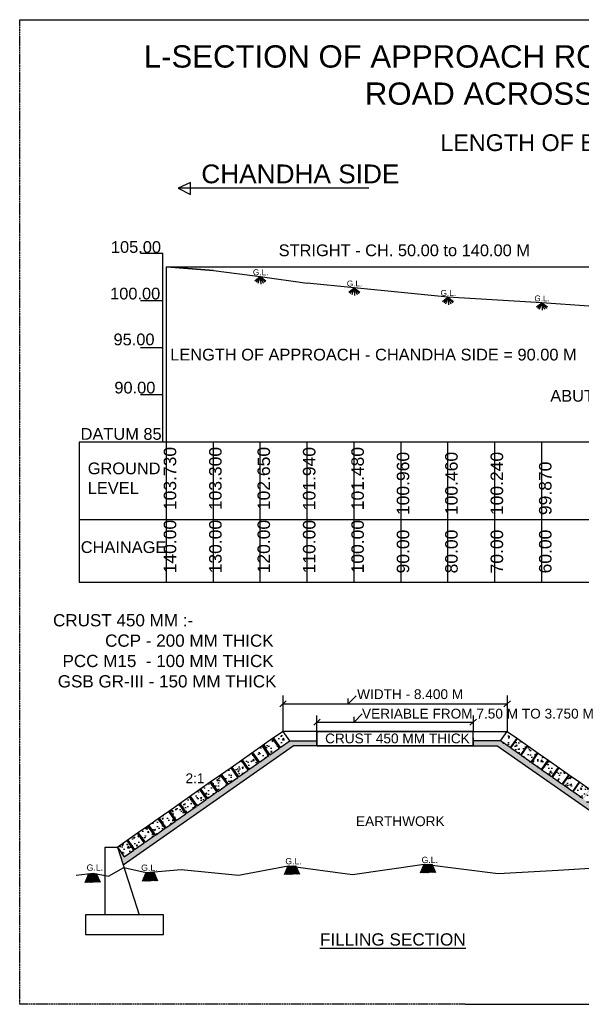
# Model space of a CAD drawing. Header units: inches. Extents: x -1841658761 to 3039153, y 1727 to 2165588347.
# Tile 2 of 20: x 10097 to 10241, y 4379 to 4630. Entities that reach past the tile are written whole.
import ezdxf

# ---------------------------------------------------------------- set-up
doc = ezdxf.new("R2010")
doc.units = ezdxf.units.IN
doc.header["$MEASUREMENT"] = 0
doc.linetypes.add('DASHED', pattern=[0.75, 0.5, -0.25])

msp = doc.modelspace()

# ---------------------------------------------------------------- hatches: boundary and pattern name
at = {"ltscale": 0.02}
h = msp.add_hatch(dxfattribs=at)
h.set_pattern_fill('AR-CONC', color=256, scale=0.49926)
h.set_pattern_definition([(50, (4427.085, 2670.0937), (3.5809905, -0.3132961), [0.3744447, -4.118892]), (355, (4427.085, 2670.0937), (-0.6927294, 3.7553916), [0.2995558, -3.2951135]), (100.451444, (4427.3835, 2670.0676), (2.8882611, 3.4420955), [0.318229, -3.5005195]), (46.1842, (4427.085, 2671.092), (5.328305, -0.826371), [0.561667, -6.178338]), (96.63564, (4427.529, 2671.0233), (4.6663897, 4.863381), [0.477344, -5.250782]), (351.18416, (4427.085, 2671.092), (4.6663897, 4.863381), [0.4493337, -4.9426703]), (21, (4427.5843, 2670.8426), (2.9801159, -2.0101136), [0.3744447, -4.118892]), (326, (4427.5843, 2670.8426), (1.2147752, 3.6203814), [0.2995558, -3.2951135]), (71.451445, (4427.8327, 2670.675), (4.194891, 1.6102678), [0.318229, -3.5005195]), (37.5, (4427.0851, 2670.0937), (0.06070925, 1.6620046), [0, -3.25517276, 0, -3.3450395, 0, -3.307595]), (7.5, (4427.085, 2670.0937), (1.3134, 1.96913844), [0, -1.9071718, 0, -3.1802838, 0, -1.26063056]), (327.5, (4425.9717, 2670.0937), (2.6651599, -0.11260737), [0, -1.2481491, 0, -3.8942251, 0, -5.1673371]), (317.5, (4425.4725, 2670.0937), (2.9116131, 0.4997838), [0, -1.6225938, 0, -2.5861649, 0, -3.6695583])])
h.paths.add_polyline_path([(10154.03943, 4441.22981), (10155.75761, 4438.776), (10158.21142, 4440.49418), (10156.49324, 4442.94799)])
h.paths.add_polyline_path([(10159.15155, 4444.80936), (10156.69773, 4443.09118), (10158.41591, 4440.63736), (10160.86973, 4442.35554)])
h.paths.add_polyline_path([(10163.52803, 4444.2169), (10161.80985, 4446.67072), (10159.35603, 4444.95254), (10161.07421, 4442.49872)])
h.paths.add_polyline_path([(10164.46815, 4448.53208), (10162.01433, 4446.8139), (10163.73251, 4444.36008), (10166.18633, 4446.07827)])
h = msp.add_hatch(dxfattribs=at)
h.set_pattern_fill('AR-CONC', color=256, scale=0.49926)
h.set_pattern_definition([(50, (4241.3925, 2670.0937), (3.5809905, -0.3132961), [0.3744447, -4.118892]), (355, (4241.3925, 2670.0937), (-0.6927294, 3.7553916), [0.2995558, -3.2951135]), (100.451444, (4241.691, 2670.0676), (2.8882611, 3.4420955), [0.318229, -3.5005195]), (46.1842, (4241.3925, 2671.092), (5.328305, -0.826371), [0.561667, -6.178338]), (96.63564, (4241.8365, 2671.0233), (4.6663897, 4.863381), [0.477344, -5.250782]), (351.18416, (4241.3925, 2671.092), (4.6663897, 4.863381), [0.4493337, -4.9426703]), (21, (4241.8918, 2670.8426), (2.9801159, -2.0101136), [0.3744447, -4.118892]), (326, (4241.8918, 2670.8426), (1.2147752, 3.6203814), [0.2995558, -3.2951135]), (71.451445, (4242.14, 2670.675), (4.194891, 1.6102678), [0.318229, -3.5005195]), (37.5, (4241.3925, 2670.0937), (0.06070925, 1.6620046), [0, -3.25517276, 0, -3.3450395, 0, -3.307595]), (7.5, (4241.3925, 2670.0937), (1.3134, 1.96913844), [0, -1.9071718, 0, -3.1802838, 0, -1.26063056]), (327.5, (4240.2792, 2670.0937), (2.6651599, -0.11260737), [0, -1.2481491, 0, -3.8942251, 0, -5.1673371]), (317.5, (4239.78, 2670.0937), (2.9116131, 0.4997838), [0, -1.6225938, 0, -2.5861649, 0, -3.66955825])])
h.paths.add_polyline_path([(10229.77004, 4442.94799), (10228.05186, 4440.49418), (10230.50568, 4438.776), (10232.22386, 4441.22981)])
h.paths.add_polyline_path([(10225.39356, 4442.35554), (10227.84737, 4440.63736), (10229.56556, 4443.09118), (10227.11174, 4444.80936)])
h.paths.add_polyline_path([(10225.18907, 4442.49872), (10226.90725, 4444.95254), (10224.45344, 4446.67072), (10222.73525, 4444.2169)])
h.paths.add_polyline_path([(10220.07695, 4446.07827), (10222.53077, 4444.36008), (10224.24895, 4446.8139), (10221.79513, 4448.53208)])
h = msp.add_hatch(dxfattribs=at)
h.set_pattern_fill('AR-SAND', color=256, scale=0.49926)
h.set_pattern_definition([(37.5, (4427.0851, 2670.0937), (-0.03145004, 0.96198531), [0, -0.75887463, 0, -0.84874136, 0, -0.81129689]), (7.5, (4427.0851, 2670.0937), (0.88357806, 1.4089836), [0, -0.40939289, 0, -0.68398569, 0, -0.2621113]), (327.5, (4426.471, 2670.0937), (1.5547653, 0.00282534), [0, -0.24962981, 0, -0.89866733, 0, -1.17326012]), (317.5, (4426.471, 2670.0937), (1.50083764, 0.43818797), [0, -0.12481491, 0, -0.58912636, 0, -0.6740005])])
h.paths.add_polyline_path([(10167.09544, 4444.84256), (10173.14214, 4444.84256), (10173.14214, 4446.07827), (10166.18633, 4446.07827), (10163.73251, 4444.36008), (10162.01433, 4446.8139), (10161.80985, 4446.67072), (10163.52803, 4444.2169), (10161.07421, 4442.49872), (10159.35603, 4444.95254), (10159.15155, 4444.80936), (10160.86973, 4442.35554), (10158.41591, 4440.63736), (10156.69773, 4443.09118), (10156.49324, 4442.94799), (10158.21142, 4440.49418), (10155.75761, 4438.776), (10154.03943, 4441.22981), (10153.83494, 4441.08663), (10155.55312, 4438.63281), (10153.09931, 4436.91463), (10151.38112, 4439.36845), (10151.17664, 4439.22527), (10152.89482, 4436.77145), (10150.441, 4435.05327), (10148.72282, 4437.50709), (10148.51834, 4437.3639), (10150.23652, 4434.91009), (10147.7827, 4433.19191), (10146.06452, 4435.64572), (10145.86004, 4435.50254), (10147.57822, 4433.04872), (10145.1244, 4431.33054), (10143.40622, 4433.78436), (10143.20173, 4433.64118), (10144.91991, 4431.18736), (10142.4661, 4429.46918), (10140.74792, 4431.923), (10140.54343, 4431.77982), (10142.26161, 4429.326), (10139.8078, 4427.60782), (10138.08961, 4430.06163), (10137.88513, 4429.91845), (10139.60331, 4427.46464), (10137.14949, 4425.74645), (10135.43131, 4428.20027), (10135.22683, 4428.05709), (10136.94501, 4425.60327), (10134.49119, 4423.88509), (10132.77301, 4426.33891), (10132.56852, 4426.19573), (10134.28671, 4423.74191), (10131.83289, 4422.02373), (10130.11471, 4424.47754), (10129.91022, 4424.33436), (10131.6284, 4421.88055), (10129.17459, 4420.16236), (10127.45641, 4422.61618), (10127.25192, 4422.473), (10128.9701, 4420.01918), (10126.51629, 4418.301), (10124.7981, 4420.75482), (10124.59362, 4420.61164), (10126.3118, 4418.15782), (10123.85798, 4416.43964), (10122.1398, 4418.89346), (10123.5643, 4414.4068)])
h = msp.add_hatch(dxfattribs=at)
h.set_pattern_fill('AR-SAND', color=256, scale=0.49926)
h.set_pattern_definition([(37.5, (4241.3925, 2670.0937), (-0.03145004, 0.96198531), [0, -0.75887463, 0, -0.84874136, 0, -0.81129689]), (7.5, (4241.3925, 2670.0937), (0.88357806, 1.4089836), [0, -0.40939289, 0, -0.68398569, 0, -0.2621113]), (327.5, (4240.7784, 2670.0937), (1.5547653, 0.00282534), [0, -0.24962981, 0, -0.89866733, 0, -1.17326012]), (317.5, (4240.7784, 2670.0937), (1.50083764, 0.43818797), [0, -0.12481491, 0, -0.58912636, 0, -0.674000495])])
h.paths.add_polyline_path([(10219.16785, 4444.84256), (10213.12115, 4444.84256), (10213.12115, 4446.07827), (10220.07695, 4446.07827), (10222.53077, 4444.36008), (10224.24895, 4446.8139), (10224.45344, 4446.67072), (10222.73525, 4444.2169), (10225.18907, 4442.49872), (10226.90725, 4444.95254), (10227.11174, 4444.80936), (10225.39356, 4442.35554), (10227.84737, 4440.63736), (10229.56556, 4443.09118), (10229.77004, 4442.94799), (10228.05186, 4440.49418), (10230.50568, 4438.776), (10232.22386, 4441.22981), (10232.42834, 4441.08663), (10230.71016, 4438.63281), (10233.16398, 4436.91463), (10234.88216, 4439.36845), (10235.08664, 4439.22527), (10233.36846, 4436.77145), (10235.82228, 4435.05327), (10237.54046, 4437.50709), (10237.74495, 4437.3639), (10236.02676, 4434.91009), (10238.48058, 4433.19191), (10240.19876, 4435.64572), (10240.40325, 4435.50254), (10238.68507, 4433.04872), (10241.13888, 4431.33054), (10242.85707, 4433.78436), (10243.06155, 4433.64118), (10241.34337, 4431.18736), (10243.79719, 4429.46918), (10245.51537, 4431.923), (10245.71985, 4431.77982), (10244.00167, 4429.326), (10246.45549, 4427.60782), (10248.17367, 4430.06163), (10248.37815, 4429.91845), (10246.65997, 4427.46464), (10249.11379, 4425.74645), (10250.83197, 4428.20027), (10251.03646, 4428.05709), (10249.31827, 4425.60327), (10251.77209, 4423.88509), (10253.49027, 4426.33891), (10253.69476, 4426.19573), (10251.97658, 4423.74191), (10254.43039, 4422.02373), (10256.14858, 4424.47754), (10256.35306, 4424.33436), (10254.63488, 4421.88055), (10257.0887, 4420.16236), (10258.80688, 4422.61618), (10259.01136, 4422.473), (10257.29318, 4420.01918), (10259.747, 4418.301), (10261.46518, 4420.75482), (10261.66966, 4420.61164), (10259.95148, 4418.15782), (10262.4053, 4416.43964), (10264.12348, 4418.89346), (10262.69898, 4414.4068)])
h = msp.add_hatch(dxfattribs=at)
h.set_pattern_fill('AR-CONC', color=256, scale=0.49926)
h.set_pattern_definition([(50, (4443.035, 2681.262), (3.5809905, -0.3132961), [0.3744447, -4.118892]), (355, (4443.035, 2681.262), (-0.6927294, 3.7553916), [0.2995558, -3.2951135]), (100.451444, (4443.3333, 2681.2358), (2.8882611, 3.4420955), [0.318229, -3.5005195]), (46.1842, (4443.035, 2682.2604), (5.328305, -0.826371), [0.561667, -6.178338]), (96.63564, (4443.479, 2682.1915), (4.6663897, 4.863381), [0.477344, -5.250782]), (351.18416, (4443.035, 2682.2604), (4.6663897, 4.863381), [0.4493337, -4.9426703]), (21, (4443.5342, 2682.0108), (2.9801159, -2.0101136), [0.3744447, -4.118892]), (326, (4443.534, 2682.0108), (1.2147752, 3.6203814), [0.2995558, -3.2951135]), (71.451445, (4443.7825, 2681.8432), (4.194891, 1.6102678), [0.318229, -3.5005195]), (37.5, (4443.0349, 2681.2619), (0.06070925, 1.6620046), [0, -3.25517276, 0, -3.3450395, 0, -3.307595]), (7.5, (4443.0349, 2681.2619), (1.3134, 1.96913844), [0, -1.9071718, 0, -3.1802838, 0, -1.26063056]), (327.5, (4441.9215, 2681.2619), (2.6651599, -0.11260737), [0, -1.2481491, 0, -3.8942251, 0, -5.1673371]), (317.5, (4441.4223, 2681.2619), (2.9116131, 0.4997838), [0, -1.6225938, 0, -2.5861649, 0, -3.6695583])])
h.paths.add_polyline_path([(10138.08961, 4430.06163), (10139.8078, 4427.60782), (10142.26161, 4429.326), (10140.54343, 4431.77982)])
h.paths.add_polyline_path([(10142.4661, 4429.46918), (10144.91991, 4431.18736), (10143.20173, 4433.64118), (10140.74792, 4431.923)])
h.paths.add_polyline_path([(10145.1244, 4431.33054), (10147.57822, 4433.04872), (10145.86004, 4435.50254), (10143.40622, 4433.78436)])
h.paths.add_polyline_path([(10147.7827, 4433.19191), (10150.23652, 4434.91009), (10148.51834, 4437.3639), (10146.06452, 4435.64572)])
h.paths.add_polyline_path([(10151.17664, 4439.22527), (10148.72282, 4437.50709), (10150.441, 4435.05327), (10152.89482, 4436.77145)])
h.paths.add_polyline_path([(10153.09931, 4436.91463), (10155.55312, 4438.63281), (10153.83494, 4441.08663), (10151.38112, 4439.36845)])
h = msp.add_hatch(dxfattribs=at)
h.set_pattern_fill('AR-CONC', color=256, scale=0.49926)
h.set_pattern_definition([(50, (4257.3423, 2681.262), (3.5809905, -0.3132961), [0.3744447, -4.118892]), (355, (4257.3423, 2681.262), (-0.6927294, 3.7553916), [0.2995558, -3.2951135]), (100.451444, (4257.6407, 2681.2358), (2.8882611, 3.4420955), [0.318229, -3.5005195]), (46.1842, (4257.3423, 2682.2604), (5.328305, -0.826371), [0.561667, -6.178338]), (96.63564, (4257.7864, 2682.1915), (4.6663897, 4.863381), [0.477344, -5.250782]), (351.18416, (4257.3423, 2682.2604), (4.6663897, 4.863381), [0.4493337, -4.9426703]), (21, (4257.8416, 2682.0108), (2.9801159, -2.0101136), [0.3744447, -4.118892]), (326, (4257.8416, 2682.0108), (1.2147752, 3.6203814), [0.2995558, -3.2951135]), (71.451445, (4258.09, 2681.8432), (4.194891, 1.6102678), [0.318229, -3.5005195]), (37.5, (4257.3423, 2681.2619), (0.06070925, 1.6620046), [0, -3.25517276, 0, -3.3450395, 0, -3.307595]), (7.5, (4257.3423, 2681.2619), (1.3134, 1.96913844), [0, -1.9071718, 0, -3.1802838, 0, -1.26063056]), (327.5, (4256.229, 2681.2619), (2.6651599, -0.11260737), [0, -1.2481491, 0, -3.8942251, 0, -5.1673371]), (317.5, (4255.7297, 2681.2619), (2.9116131, 0.4997838), [0, -1.6225938, 0, -2.5861649, 0, -3.66955825])])
h.paths.add_polyline_path([(10245.71985, 4431.77982), (10244.00167, 4429.326), (10246.45549, 4427.60782), (10248.17367, 4430.06163)])
h.paths.add_polyline_path([(10245.51537, 4431.923), (10243.06155, 4433.64118), (10241.34337, 4431.18736), (10243.79719, 4429.46918)])
h.paths.add_polyline_path([(10242.85707, 4433.78436), (10240.40325, 4435.50254), (10238.68507, 4433.04872), (10241.13888, 4431.33054)])
h.paths.add_polyline_path([(10240.19876, 4435.64572), (10237.74495, 4437.3639), (10236.02676, 4434.91009), (10238.48058, 4433.19191)])
h.paths.add_polyline_path([(10233.36846, 4436.77145), (10235.82228, 4435.05327), (10237.54046, 4437.50709), (10235.08664, 4439.22527)])
h.paths.add_polyline_path([(10234.88216, 4439.36845), (10232.42834, 4441.08663), (10230.71016, 4438.63281), (10233.16398, 4436.91463)])
h = msp.add_hatch(dxfattribs=at)
h.set_pattern_fill('AR-CONC', color=256, scale=0.49926)
h.set_pattern_definition([(50, (4428.0982, 2652.973), (3.5809905, -0.3132961), [0.3744447, -4.118892]), (355, (4428.0982, 2652.973), (-0.6927294, 3.7553916), [0.2995558, -3.2951135]), (100.451444, (4428.3966, 2652.947), (2.8882611, 3.4420955), [0.318229, -3.5005195]), (46.1842, (4428.0982, 2653.9716), (5.328305, -0.826371), [0.561667, -6.178338]), (96.63564, (4428.542, 2653.9027), (4.6663897, 4.863381), [0.477344, -5.250782]), (351.18416, (4428.098, 2653.9716), (4.6663897, 4.863381), [0.4493337, -4.9426703]), (21, (4428.5975, 2653.722), (2.9801159, -2.0101136), [0.3744447, -4.118892]), (326, (4428.5975, 2653.722), (1.2147752, 3.6203814), [0.2995558, -3.2951135]), (71.451445, (4428.846, 2653.5545), (4.194891, 1.6102678), [0.318229, -3.5005195]), (37.5, (4428.0982, 2652.9731), (0.06070925, 1.6620046), [0, -3.25517276, 0, -3.3450395, 0, -3.307595]), (7.5, (4428.0982, 2652.973), (1.3134, 1.96913844), [0, -1.9071718, 0, -3.1802838, 0, -1.26063056]), (327.5, (4426.9849, 2652.9731), (2.6651599, -0.11260737), [0, -1.2481491, 0, -3.8942251, 0, -5.1673371]), (317.5, (4426.4856, 2652.973), (2.9116131, 0.4997838), [0, -1.6225938, 0, -2.5861649, 0, -3.6695583])])
h.paths.add_polyline_path([(10124.59362, 4420.61164), (10122.1398, 4418.89346), (10123.85798, 4416.43964), (10126.3118, 4418.15782)])
h.paths.add_polyline_path([(10127.25192, 4422.473), (10124.7981, 4420.75482), (10126.51629, 4418.301), (10128.9701, 4420.01918)])
h.paths.add_polyline_path([(10129.91022, 4424.33436), (10127.45641, 4422.61618), (10129.17459, 4420.16236), (10131.6284, 4421.88055)])
h.paths.add_polyline_path([(10134.28671, 4423.74191), (10132.56852, 4426.19573), (10130.11471, 4424.47754), (10131.83289, 4422.02373)])
h.paths.add_polyline_path([(10135.22683, 4428.05709), (10132.77301, 4426.33891), (10134.49119, 4423.88509), (10136.94501, 4425.60327)])
h.paths.add_polyline_path([(10137.88513, 4429.91845), (10135.43131, 4428.20027), (10137.14949, 4425.74645), (10139.60331, 4427.46464)])

# ---------------------------------------------------------------- linework, layer by layer
at = {"linetype": 'DASHED', "ltscale": 0.02}
for p, q in [((10097.10881, 4378.75709), (10097.10881, 4630.43985)), ((10211.02466, 4378.75709), (10097.10881, 4378.75709))]:
    msp.add_line(p, q, dxfattribs=at)
at = {"ltscale": 0.02}
for p, q in [((10097.10881, 4630.43985), (10494.8404, 4630.43985)), ((10097.10881, 4630.43985), (10296.10881, 4630.43985)), ((10140.79032, 4588.79061), (10137.65076, 4587.37885)), ((10140.79032, 4588.79061), (10137.65076, 4587.37885)), ((10140.79032, 4585.78494), (10140.79032, 4588.79061)), ((10140.79032, 4585.78494), (10140.79032, 4588.79061)), ((10175.19275, 4587.37885), (10137.65076, 4587.37885)), ((10137.65076, 4587.37885), (10140.79032, 4585.78494)), ((10186.40332, 4587.37885), (10137.65076, 4587.37885)), ((10137.65076, 4587.37885), (10140.79032, 4585.78494)), ((10133.7599, 4522.45918), (10133.7599, 4570.77367)), ((10133.7599, 4522.45869), (10133.7599, 4570.77367)), ((10133.7599, 4522.45879), (10133.7599, 4570.77367)), ((10134.65039, 4522.45961), (10134.65039, 4567.22977)), ((10134.65039, 4522.45961), (10134.65039, 4567.22977)), ((10134.65039, 4567.22977), (10253.74222, 4567.22895)), ((10134.65039, 4522.45122), (10134.65039, 4567.22977)), ((10146.65038, 4566.32968), (10134.65039, 4567.22895)), ((10134.65039, 4567.22895), (10146.65038, 4566.32968)), ((10146.65038, 4566.32968), (10158.65037, 4564.77945)), ((10157.28547, 4563.69815), (10158.65037, 4564.77945)), ((10157.6507, 4563.3156), (10158.65037, 4564.77945)), ((10158.09526, 4563.10235), (10158.65037, 4564.77945)), ((10158.65037, 4564.77945), (10170.65036, 4563.06495)), ((10158.65037, 4564.77945), (10160.10941, 4563.69815)), ((10158.65037, 4564.77945), (10159.8634, 4563.3156)), ((10158.65037, 4564.77945), (10159.37896, 4563.10235)), ((10158.65037, 4564.77945), (10158.75954, 4562.84246)), ((10182.67099, 4561.91271), (10170.65036, 4563.06495)), ((10181.30609, 4560.83142), (10182.67099, 4561.91271)), ((10181.67132, 4560.44887), (10182.67099, 4561.91271)), ((10182.11588, 4560.23561), (10182.67099, 4561.91271)), ((10194.65034, 4560.71264), (10182.67099, 4561.91271)), ((10182.67099, 4561.91271), (10184.13003, 4560.83142)), ((10182.67099, 4561.91271), (10183.88402, 4560.44887)), ((10182.67099, 4561.91271), (10183.39958, 4560.23561)), ((10182.67099, 4561.91271), (10182.78016, 4559.97572)), ((10206.65033, 4559.5105), (10194.65034, 4560.71264)), ((10205.28543, 4558.4292), (10206.65033, 4559.5105)), ((10205.65066, 4558.04665), (10206.65033, 4559.5105)), ((10206.09522, 4557.83339), (10206.65033, 4559.5105)), ((10230.6503, 4558.09499), (10206.65033, 4559.5105)), ((10206.65033, 4559.5105), (10208.10937, 4558.4292)), ((10206.65033, 4559.5105), (10207.86336, 4558.04665)), ((10206.65033, 4559.5105), (10207.37892, 4557.83339)), ((10206.65033, 4559.5105), (10206.7595, 4557.5735)), ((10229.28541, 4557.01369), (10230.6503, 4558.09499)), ((10229.65064, 4556.63115), (10230.6503, 4558.09499)), ((10230.0952, 4556.41789), (10230.6503, 4558.09499)), ((10242.65029, 4557.20404), (10230.6503, 4558.09499)), ((10230.6503, 4558.09499), (10232.10934, 4557.01369)), ((10230.6503, 4558.09499), (10231.86333, 4556.63115)), ((10230.6503, 4558.09499), (10231.3789, 4556.41789)), ((10230.6503, 4558.09499), (10230.75948, 4556.158)), ((10134.65039, 4522.45122), (10134.65039, 4551.10722)), ((10112.35003, 4522.45959), (10112.35003, 4486.57191)), ((10490.10963, 4522.45236), (10112.35003, 4522.45959)), ((10134.65039, 4486.57191), (10134.65039, 4522.46929)), ((10134.65039, 4486.57191), (10134.65039, 4522.46876)), ((10146.65038, 4486.57191), (10146.65038, 4522.46929)), ((10146.65038, 4486.57191), (10146.65038, 4522.46846)), ((10146.65038, 4486.57191), (10146.65038, 4522.46846)), ((10146.65038, 4486.57191), (10146.65038, 4522.46846)), ((10146.65038, 4486.57191), (10146.65038, 4522.46764)), ((10146.65038, 4486.57191), (10146.65038, 4522.46764)), ((10146.65038, 4486.57191), (10146.65038, 4522.46711)), ((10158.65037, 4486.57191), (10158.65037, 4522.46846)), ((10158.65037, 4486.57191), (10158.65037, 4522.46793)), ((10170.65036, 4486.57191), (10170.65036, 4522.46846)), ((10170.65036, 4486.57191), (10170.65036, 4522.46764)), ((10170.65036, 4486.57191), (10170.65036, 4522.45008)), ((10170.65036, 4486.57191), (10170.65036, 4522.45008)), ((10170.65036, 4486.57191), (10170.65036, 4522.44926)), ((10170.65036, 4486.57191), (10170.65036, 4522.44926)), ((10170.65036, 4486.57191), (10170.65036, 4522.44873)), ((10182.65035, 4486.57191), (10182.65035, 4522.45008)), ((10182.65035, 4486.57191), (10182.65035, 4522.44955)), ((10194.65034, 4486.57191), (10194.65034, 4522.45008)), ((10194.65034, 4486.57191), (10194.65034, 4522.44926)), ((10206.65033, 4486.57191), (10206.65033, 4522.44926)), ((10206.65033, 4486.57191), (10206.65033, 4522.44873)), ((10218.65032, 4486.57191), (10218.65032, 4522.44926)), ((10218.65032, 4486.57191), (10218.65032, 4522.44844)), ((10230.6503, 4486.57191), (10230.6503, 4522.44844)), ((10230.6503, 4486.57191), (10230.6503, 4522.44791)), ((10134.65039, 4502.25909), (10134.65039, 4517.28198)), ((10134.65039, 4502.25909), (10134.65039, 4517.28198)), ((10134.65039, 4502.25909), (10134.65039, 4517.28198)), ((10134.65039, 4502.25909), (10134.65039, 4517.28198)), ((10134.65039, 4502.25909), (10134.65039, 4517.28198)), ((10134.65039, 4502.25909), (10134.65039, 4517.28198)), ((10134.65039, 4502.25909), (10134.65039, 4517.28198)), ((10134.65039, 4502.25909), (10134.65039, 4517.28198)), ((10134.65039, 4502.25909), (10134.65039, 4517.28198)), ((10134.65039, 4502.25909), (10134.65039, 4517.28198)), ((10134.65039, 4502.25909), (10134.65039, 4517.28198)), ((10134.65039, 4502.25909), (10134.65039, 4517.28198)), ((10134.65039, 4502.25909), (10134.65039, 4517.28198)), ((10146.65038, 4502.25826), (10146.65038, 4517.28132)), ((10146.65038, 4502.25826), (10146.65038, 4517.28132)), ((10146.65038, 4502.25826), (10146.65038, 4517.28132)), ((10146.65038, 4502.25826), (10146.65038, 4517.28132)), ((10146.65038, 4502.25826), (10146.65038, 4517.28132)), ((10146.65038, 4502.25826), (10146.65038, 4517.28132)), ((10146.65038, 4502.25826), (10146.65038, 4517.28132)), ((10146.65038, 4502.25826), (10146.65038, 4517.28132)), ((10146.65038, 4502.25826), (10146.65038, 4517.28132)), ((10146.65038, 4502.25826), (10146.65038, 4517.28132)), ((10146.65038, 4502.25826), (10146.65038, 4517.28132)), ((10146.65038, 4502.25826), (10146.65038, 4517.28132)), ((10146.65038, 4502.25744), (10146.65038, 4517.28132)), ((10146.65038, 4502.25744), (10146.65038, 4517.28132)), ((10146.65038, 4502.25744), (10146.65038, 4517.28132)), ((10146.65038, 4502.25744), (10146.65038, 4517.28132)), ((10146.65038, 4502.25744), (10146.65038, 4517.28132)), ((10146.65038, 4502.25744), (10146.65038, 4517.28132)), ((10146.65038, 4502.25744), (10146.65038, 4517.28132)), ((10146.65038, 4502.25744), (10146.65038, 4517.28132)), ((10146.65038, 4502.25744), (10146.65038, 4517.28132)), ((10146.65038, 4502.25744), (10146.65038, 4517.28132)), ((10146.65038, 4502.25744), (10146.65038, 4517.28132)), ((10146.65038, 4502.25744), (10146.65038, 4517.28132)), ((10146.65038, 4502.25826), (10146.65038, 4517.28132)), ((10146.65038, 4502.25826), (10146.65038, 4517.28132)), ((10146.65038, 4502.25826), (10146.65038, 4517.28132)), ((10146.65038, 4502.25826), (10146.65038, 4517.28132)), ((10146.65038, 4502.25826), (10146.65038, 4517.28132)), ((10146.65038, 4502.25826), (10146.65038, 4517.28132)), ((10146.65038, 4502.25826), (10146.65038, 4517.28132)), ((10146.65038, 4502.25826), (10146.65038, 4517.28132)), ((10146.65038, 4502.25826), (10146.65038, 4517.28132)), ((10146.65038, 4502.25826), (10146.65038, 4517.28132)), ((10146.65038, 4502.25826), (10146.65038, 4517.28132)), ((10146.65038, 4502.25826), (10146.65038, 4517.28132)), ((10158.65037, 4502.25826), (10158.65037, 4517.28065)), ((10158.65037, 4502.25826), (10158.65037, 4517.28065)), ((10158.65037, 4502.25826), (10158.65037, 4517.28065)), ((10158.65037, 4502.25826), (10158.65037, 4517.28065)), ((10158.65037, 4502.25826), (10158.65037, 4517.28065)), ((10158.65037, 4502.25826), (10158.65037, 4517.28065)), ((10158.65037, 4502.25826), (10158.65037, 4517.28065)), ((10158.65037, 4502.25826), (10158.65037, 4517.28065)), ((10158.65037, 4502.25826), (10158.65037, 4517.28065)), ((10158.65037, 4502.25826), (10158.65037, 4517.28065)), ((10158.65037, 4502.25826), (10158.65037, 4517.28065)), ((10158.65037, 4502.25826), (10158.65037, 4517.28065)), ((10158.65037, 4502.25826), (10158.65037, 4517.28065)), ((10170.65036, 4502.23988), (10170.65036, 4517.27998)), ((10170.65036, 4502.23988), (10170.65036, 4517.27998)), ((10170.65036, 4502.23988), (10170.65036, 4517.27998)), ((10170.65036, 4502.23988), (10170.65036, 4517.27998)), ((10170.65036, 4502.23988), (10170.65036, 4517.27998)), ((10170.65036, 4502.23988), (10170.65036, 4517.27998)), ((10170.65036, 4502.23988), (10170.65036, 4517.27998)), ((10170.65036, 4502.23988), (10170.65036, 4517.27998)), ((10170.65036, 4502.23988), (10170.65036, 4517.27998)), ((10170.65036, 4502.23988), (10170.65036, 4517.27998)), ((10170.65036, 4502.23988), (10170.65036, 4517.27998)), ((10170.65036, 4502.23988), (10170.65036, 4517.27998)), ((10170.65036, 4502.23906), (10170.65036, 4517.27998)), ((10170.65036, 4502.23906), (10170.65036, 4517.27998)), ((10170.65036, 4502.23906), (10170.65036, 4517.27998)), ((10170.65036, 4502.23906), (10170.65036, 4517.27998)), ((10170.65036, 4502.23906), (10170.65036, 4517.27998)), ((10170.65036, 4502.23906), (10170.65036, 4517.27998)), ((10170.65036, 4502.23906), (10170.65036, 4517.27998)), ((10170.65036, 4502.23906), (10170.65036, 4517.27998)), ((10170.65036, 4502.23906), (10170.65036, 4517.27998)), ((10170.65036, 4502.23906), (10170.65036, 4517.27998)), ((10170.65036, 4502.23906), (10170.65036, 4517.27998)), ((10170.65036, 4502.23906), (10170.65036, 4517.27998)), ((10170.65036, 4502.25744), (10170.65036, 4517.27998)), ((10170.65036, 4502.25744), (10170.65036, 4517.27998)), ((10170.65036, 4502.25744), (10170.65036, 4517.27998)), ((10170.65036, 4502.25744), (10170.65036, 4517.27998)), ((10170.65036, 4502.25744), (10170.65036, 4517.27998)), ((10170.65036, 4502.25744), (10170.65036, 4517.27998)), ((10170.65036, 4502.25744), (10170.65036, 4517.27998)), ((10170.65036, 4502.25744), (10170.65036, 4517.27998)), ((10170.65036, 4502.25744), (10170.65036, 4517.27998)), ((10170.65036, 4502.25744), (10170.65036, 4517.27998)), ((10170.65036, 4502.25744), (10170.65036, 4517.27998)), ((10170.65036, 4502.25744), (10170.65036, 4517.27998)), ((10182.65035, 4502.23988), (10182.65035, 4517.27931)), ((10182.65035, 4502.23988), (10182.65035, 4517.27931)), ((10182.65035, 4502.23988), (10182.65035, 4517.27931)), ((10182.65035, 4502.23988), (10182.65035, 4517.27931)), ((10182.65035, 4502.23988), (10182.65035, 4517.27931)), ((10182.65035, 4502.23988), (10182.65035, 4517.27931)), ((10182.65035, 4502.23988), (10182.65035, 4517.27931)), ((10182.65035, 4502.23988), (10182.65035, 4517.27931)), ((10182.65035, 4502.23988), (10182.65035, 4517.27931)), ((10182.65035, 4502.23988), (10182.65035, 4517.27931)), ((10182.65035, 4502.23988), (10182.65035, 4517.27931)), ((10182.65035, 4502.23988), (10182.65035, 4517.27931)), ((10182.65035, 4502.23988), (10182.65035, 4517.27931)), ((10194.65034, 4502.23906), (10194.65034, 4517.27865)), ((10194.65034, 4502.23906), (10194.65034, 4517.27865)), ((10194.65034, 4502.23906), (10194.65034, 4517.27865)), ((10194.65034, 4502.23906), (10194.65034, 4517.27865)), ((10194.65034, 4502.23906), (10194.65034, 4517.27865)), ((10194.65034, 4502.23906), (10194.65034, 4517.27865)), ((10194.65034, 4502.23906), (10194.65034, 4517.27865)), ((10194.65034, 4502.23906), (10194.65034, 4517.27865)), ((10194.65034, 4502.23906), (10194.65034, 4517.27865)), ((10194.65034, 4502.23906), (10194.65034, 4517.27865)), ((10194.65034, 4502.23906), (10194.65034, 4517.27865)), ((10194.65034, 4502.23906), (10194.65034, 4517.27865)), ((10206.65033, 4502.23906), (10206.65033, 4517.27798)), ((10206.65033, 4502.23906), (10206.65033, 4517.27798)), ((10206.65033, 4502.23906), (10206.65033, 4517.27798)), ((10206.65033, 4502.23906), (10206.65033, 4517.27798)), ((10206.65033, 4502.23906), (10206.65033, 4517.27798)), ((10206.65033, 4502.23906), (10206.65033, 4517.27798)), ((10206.65033, 4502.23906), (10206.65033, 4517.27798)), ((10206.65033, 4502.23906), (10206.65033, 4517.27798)), ((10206.65033, 4502.23906), (10206.65033, 4517.27798)), ((10206.65033, 4502.23906), (10206.65033, 4517.27798)), ((10206.65033, 4502.23906), (10206.65033, 4517.27798)), ((10206.65033, 4502.23906), (10206.65033, 4517.27798)), ((10206.65033, 4502.23906), (10206.65033, 4517.27798)), ((10218.65032, 4502.23824), (10218.65032, 4517.27731)), ((10218.65032, 4502.23824), (10218.65032, 4517.27731)), ((10218.65032, 4502.23824), (10218.65032, 4517.27731)), ((10218.65032, 4502.23824), (10218.65032, 4517.27731)), ((10218.65032, 4502.23824), (10218.65032, 4517.27731)), ((10218.65032, 4502.23824), (10218.65032, 4517.27731)), ((10218.65032, 4502.23824), (10218.65032, 4517.27731)), ((10218.65032, 4502.23824), (10218.65032, 4517.27731)), ((10218.65032, 4502.23824), (10218.65032, 4517.27731)), ((10218.65032, 4502.23824), (10218.65032, 4517.27731)), ((10218.65032, 4502.23824), (10218.65032, 4517.27731)), ((10218.65032, 4502.23824), (10218.65032, 4517.27731)), ((10230.6503, 4502.23824), (10230.6503, 4517.27665)), ((10230.6503, 4502.23824), (10230.6503, 4517.27665)), ((10230.6503, 4502.23824), (10230.6503, 4517.27665)), ((10230.6503, 4502.23824), (10230.6503, 4517.27665)), ((10230.6503, 4502.23824), (10230.6503, 4517.27665)), ((10230.6503, 4502.23824), (10230.6503, 4517.27665)), ((10230.6503, 4502.23824), (10230.6503, 4517.27665)), ((10230.6503, 4502.23824), (10230.6503, 4517.27665)), ((10230.6503, 4502.23824), (10230.6503, 4517.27665)), ((10230.6503, 4502.23824), (10230.6503, 4517.27665)), ((10230.6503, 4502.23824), (10230.6503, 4517.27665)), ((10230.6503, 4502.23824), (10230.6503, 4517.27665)), ((10230.6503, 4502.23824), (10230.6503, 4517.27665)), ((10112.35003, 4502.68836), (10490.10963, 4502.66769)), ((10490.10963, 4486.57191), (10112.35003, 4486.57191)), ((10164.46815, 4448.53208), (10164.46815, 4457.69443)), ((10181.09443, 4455.55493), (10183.17277, 4457.62329)), ((10183.17277, 4457.62329), (10181.09443, 4455.55493)), ((10221.79513, 4457.69443), (10221.79513, 4448.53208)), ((10163.63518, 4454.7952), (10165.30112, 4456.31465)), ((10164.46815, 4455.55493), (10221.79513, 4455.55493)), ((10181.09443, 4455.55493), (10181.09443, 4456.90662)), ((10220.96216, 4454.7952), (10222.6281, 4456.31465)), ((10173.14214, 4448.53208), (10173.14214, 4452.57819)), ((10182.65556, 4450.89924), (10184.7339, 4452.9676)), ((10184.7339, 4452.9676), (10182.65556, 4450.89924)), ((10213.12115, 4452.57819), (10213.12115, 4448.53208)), ((10172.30917, 4450.13952), (10173.97511, 4451.65896)), ((10173.14214, 4450.89924), (10213.12115, 4450.89924)), ((10173.14214, 4450.89924), (10182.65556, 4450.89924)), ((10182.65556, 4450.89924), (10182.65556, 4452.25094)), ((10212.28818, 4450.13952), (10213.95412, 4451.65896)), ((10164.46815, 4448.53208), (10161.80985, 4446.67072)), ((10173.14214, 4448.53208), (10164.46815, 4448.53208)), ((10166.18633, 4446.07827), (10164.46815, 4448.53208)), ((10173.14214, 4448.53208), (10213.12115, 4448.53208)), ((10173.14214, 4444.84256), (10173.14214, 4448.53208)), ((10213.12115, 4448.53208), (10173.14214, 4448.53208)), ((10173.14214, 4448.53208), (10173.14214, 4444.84256)), ((10213.12115, 4444.84256), (10213.12115, 4448.53208)), ((10213.12115, 4448.53208), (10221.79513, 4448.53208)), ((10220.07695, 4446.07827), (10221.79513, 4448.53208)), ((10221.79513, 4448.53208), (10224.45344, 4446.67072)), ((10123.5643, 4414.4068), (10167.09544, 4444.84256)), ((10159.15155, 4444.80936), (10156.49324, 4442.94799)), ((10161.80985, 4446.67072), (10159.15155, 4444.80936)), ((10160.86973, 4442.35554), (10159.15155, 4444.80936)), ((10159.35603, 4444.95254), (10161.07421, 4442.49872)), ((10163.52803, 4444.2169), (10161.80985, 4446.67072)), ((10162.01433, 4446.8139), (10163.73251, 4444.36008)), ((10163.73251, 4444.36008), (10166.18633, 4446.07827)), ((10166.18633, 4446.07827), (10173.14214, 4446.07827)), ((10173.14214, 4444.84256), (10167.09544, 4444.84256)), ((10173.14214, 4446.83959), (10173.14214, 4444.84256)), ((10213.12115, 4444.84256), (10173.14214, 4444.84256)), ((10173.14214, 4444.84256), (10213.12115, 4444.84256)), ((10213.12115, 4446.83959), (10213.12115, 4444.84256)), ((10220.07695, 4446.07827), (10213.12115, 4446.07827)), ((10213.12115, 4444.84256), (10219.16785, 4444.84256)), ((10262.69898, 4414.4068), (10219.16785, 4444.84256)), ((10222.53077, 4444.36008), (10220.07695, 4446.07827)), ((10224.24895, 4446.8139), (10222.53077, 4444.36008)), ((10222.73525, 4444.2169), (10224.45344, 4446.67072)), ((10224.45344, 4446.67072), (10227.11174, 4444.80936)), ((10226.90725, 4444.95254), (10225.18907, 4442.49872)), ((10225.39356, 4442.35554), (10227.11174, 4444.80936)), ((10227.11174, 4444.80936), (10229.77004, 4442.94799)), ((10156.49324, 4442.94799), (10153.83494, 4441.08663)), ((10158.21142, 4440.49418), (10156.49324, 4442.94799)), ((10156.69773, 4443.09118), (10158.41591, 4440.63736)), ((10158.41591, 4440.63736), (10160.86973, 4442.35554)), ((10161.07421, 4442.49872), (10163.52803, 4444.2169)), ((10225.18907, 4442.49872), (10222.73525, 4444.2169)), ((10227.84737, 4440.63736), (10225.39356, 4442.35554)), ((10229.56556, 4443.09118), (10227.84737, 4440.63736)), ((10228.05186, 4440.49418), (10229.77004, 4442.94799)), ((10229.77004, 4442.94799), (10232.42834, 4441.08663)), ((10153.83494, 4441.08663), (10151.17664, 4439.22527)), ((10155.55312, 4438.63281), (10153.83494, 4441.08663)), ((10154.03943, 4441.22981), (10155.75761, 4438.776)), ((10155.75761, 4438.776), (10158.21142, 4440.49418)), ((10230.50568, 4438.776), (10228.05186, 4440.49418)), ((10232.22386, 4441.22981), (10230.50568, 4438.776)), ((10230.71016, 4438.63281), (10232.42834, 4441.08663)), ((10232.42834, 4441.08663), (10235.08664, 4439.22527)), ((10148.51834, 4437.3639), (10145.86004, 4435.50254)), ((10151.17664, 4439.22527), (10148.51834, 4437.3639)), ((10150.23652, 4434.91009), (10148.51834, 4437.3639)), ((10148.72282, 4437.50709), (10150.441, 4435.05327)), ((10152.89482, 4436.77145), (10151.17664, 4439.22527)), ((10151.38112, 4439.36845), (10153.09931, 4436.91463)), ((10153.09931, 4436.91463), (10155.55312, 4438.63281)), ((10233.16398, 4436.91463), (10230.71016, 4438.63281)), ((10234.88216, 4439.36845), (10233.16398, 4436.91463)), ((10233.36846, 4436.77145), (10235.08664, 4439.22527)), ((10235.08664, 4439.22527), (10237.74495, 4437.3639)), ((10237.54046, 4437.50709), (10235.82228, 4435.05327)), ((10236.02676, 4434.91009), (10237.74495, 4437.3639)), ((10237.74495, 4437.3639), (10240.40325, 4435.50254)), ((10145.86004, 4435.50254), (10143.20173, 4433.64118)), ((10147.57822, 4433.04872), (10145.86004, 4435.50254)), ((10146.06452, 4435.64572), (10147.7827, 4433.19191)), ((10147.7827, 4433.19191), (10150.23652, 4434.91009)), ((10150.441, 4435.05327), (10152.89482, 4436.77145)), ((10235.82228, 4435.05327), (10233.36846, 4436.77145)), ((10238.48058, 4433.19191), (10236.02676, 4434.91009)), ((10240.19876, 4435.64572), (10238.48058, 4433.19191)), ((10238.68507, 4433.04872), (10240.40325, 4435.50254)), ((10240.40325, 4435.50254), (10243.06155, 4433.64118)), ((10143.20173, 4433.64118), (10140.54343, 4431.77982)), ((10144.91991, 4431.18736), (10143.20173, 4433.64118)), ((10143.40622, 4433.78436), (10145.1244, 4431.33054)), ((10145.1244, 4431.33054), (10147.57822, 4433.04872)), ((10241.13888, 4431.33054), (10238.68507, 4433.04872)), ((10137.88513, 4429.91845), (10135.22683, 4428.05709)), ((10140.54343, 4431.77982), (10137.88513, 4429.91845)), ((10139.60331, 4427.46464), (10137.88513, 4429.91845)), ((10138.08961, 4430.06163), (10139.8078, 4427.60782)), ((10142.26161, 4429.326), (10140.54343, 4431.77982)), ((10140.74792, 4431.923), (10142.4661, 4429.46918)), ((10142.4661, 4429.46918), (10144.91991, 4431.18736)), ((10135.22683, 4428.05709), (10132.56852, 4426.19573)), ((10136.94501, 4425.60327), (10135.22683, 4428.05709)), ((10135.43131, 4428.20027), (10137.14949, 4425.74645)), ((10137.14949, 4425.74645), (10139.60331, 4427.46464)), ((10139.8078, 4427.60782), (10142.26161, 4429.326)), ((10132.56852, 4426.19573), (10129.91022, 4424.33436)), ((10134.28671, 4423.74191), (10132.56852, 4426.19573)), ((10132.77301, 4426.33891), (10134.49119, 4423.88509)), ((10134.49119, 4423.88509), (10136.94501, 4425.60327)), ((10127.25192, 4422.473), (10124.59362, 4420.61164)), ((10129.91022, 4424.33436), (10127.25192, 4422.473)), ((10128.9701, 4420.01918), (10127.25192, 4422.473)), ((10127.45641, 4422.61618), (10129.17459, 4420.16236)), ((10131.6284, 4421.88055), (10129.91022, 4424.33436)), ((10130.11471, 4424.47754), (10131.83289, 4422.02373)), ((10131.83289, 4422.02373), (10134.28671, 4423.74191)), ((10124.59362, 4420.61164), (10121.93532, 4418.75027)), ((10126.3118, 4418.15782), (10124.59362, 4420.61164)), ((10124.7981, 4420.75482), (10126.51629, 4418.301)), ((10126.51629, 4418.301), (10128.9701, 4420.01918)), ((10129.17459, 4420.16236), (10131.6284, 4421.88055)), ((10118.93888, 4401.59336), (10118.93888, 4418.89346)), ((10118.93888, 4418.89346), (10122.1398, 4418.89346)), ((10122.1398, 4418.89346), (10127.63253, 4401.59336)), ((10122.1398, 4418.89346), (10123.85798, 4416.43964)), ((10122.99889, 4417.66655), (10122.99889, 4417.66655)), ((10123.85798, 4416.43964), (10126.3118, 4418.15782)), ((10182.24737, 4411.95539), (10200.59303, 4414.5487)), ((10199.6334, 4412.32352), (10200.59303, 4414.5487)), ((10199.97567, 4412.32352), (10200.9353, 4414.5487)), ((10200.29702, 4412.32352), (10201.25665, 4414.5487)), ((10200.55562, 4412.32352), (10201.51526, 4414.5487)), ((10200.59303, 4414.5487), (10219.4597, 4412.21879)), ((10201.55266, 4412.32352), (10200.59303, 4414.5487)), ((10200.84465, 4412.32352), (10201.80428, 4414.5487)), ((10201.89493, 4412.32352), (10200.9353, 4414.5487)), ((10201.10325, 4412.32352), (10202.06289, 4414.5487)), ((10202.21629, 4412.32352), (10201.25665, 4414.5487)), ((10201.34855, 4412.32352), (10202.30818, 4414.5487)), ((10202.47489, 4412.32352), (10201.51526, 4414.5487)), ((10201.62807, 4412.32352), (10202.5877, 4414.5487)), ((10202.76392, 4412.32352), (10201.80428, 4414.5487)), ((10203.02252, 4412.32352), (10202.06289, 4414.5487)), ((10203.26781, 4412.32352), (10202.30818, 4414.5487)), ((10203.54733, 4412.32352), (10202.5877, 4414.5487)), ((10111.51542, 4411.74421), (10115.91359, 4412.27665)), ((10113.83372, 4409.91585), (10114.79335, 4412.14103)), ((10114.17599, 4409.91585), (10115.13562, 4412.14103)), ((10114.49734, 4409.91585), (10115.45697, 4412.14103)), ((10114.75595, 4409.91585), (10115.71558, 4412.14103)), ((10115.75299, 4409.91585), (10114.79335, 4412.14103)), ((10115.04497, 4409.91585), (10116.00461, 4412.14103)), ((10116.09525, 4409.91585), (10115.13562, 4412.14103)), ((10115.30358, 4409.91585), (10116.26321, 4412.14103)), ((10116.41661, 4409.91585), (10115.45697, 4412.14103)), ((10115.54887, 4409.91585), (10116.5085, 4412.14103)), ((10116.67521, 4409.91585), (10115.71558, 4412.14103)), ((10115.82839, 4409.91585), (10116.78802, 4412.14103)), ((10115.91359, 4412.27665), (10119.79455, 4411.51805)), ((10116.96424, 4409.91585), (10116.00461, 4412.14103)), ((10117.22284, 4409.91585), (10116.26321, 4412.14103)), ((10117.46814, 4409.91585), (10116.5085, 4412.14103)), ((10117.74766, 4409.91585), (10116.78802, 4412.14103)), ((10119.79455, 4411.51805), (10123.79227, 4413.68878)), ((10123.79227, 4413.68878), (10129.496, 4412.44515)), ((10128.53636, 4410.21996), (10129.496, 4412.44515)), ((10128.87863, 4410.21996), (10129.83827, 4412.44515)), ((10129.19999, 4410.21996), (10130.15962, 4412.44515)), ((10129.45859, 4410.21996), (10130.41822, 4412.44515)), ((10129.496, 4412.44515), (10138.43874, 4413.203)), ((10130.45563, 4410.21996), (10129.496, 4412.44515)), ((10129.74762, 4410.21996), (10130.70725, 4412.44515)), ((10130.7979, 4410.21996), (10129.83827, 4412.44515)), ((10130.00622, 4410.21996), (10130.96585, 4412.44515)), ((10131.11925, 4410.21996), (10130.15962, 4412.44515)), ((10130.25151, 4410.21996), (10131.21115, 4412.44515)), ((10131.37786, 4410.21996), (10130.41822, 4412.44515)), ((10130.53103, 4410.21996), (10131.49067, 4412.44515)), ((10131.66688, 4410.21996), (10130.70725, 4412.44515)), ((10131.92549, 4410.21996), (10130.96585, 4412.44515)), ((10132.17078, 4410.21996), (10131.21115, 4412.44515)), ((10132.4503, 4410.21996), (10131.49067, 4412.44515)), ((10138.43874, 4413.203), (10153.05937, 4411.75694)), ((10153.05937, 4411.75694), (10165.7937, 4414.12859)), ((10164.83407, 4411.9034), (10165.7937, 4414.12859)), ((10165.17634, 4411.9034), (10166.13597, 4414.12859)), ((10165.49769, 4411.9034), (10166.45733, 4414.12859)), ((10165.7563, 4411.9034), (10166.71593, 4414.12859)), ((10165.7937, 4414.12859), (10182.24737, 4411.95539)), ((10166.75334, 4411.9034), (10165.7937, 4414.12859)), ((10166.04532, 4411.9034), (10167.00496, 4414.12859)), ((10167.09561, 4411.9034), (10166.13597, 4414.12859)), ((10166.30393, 4411.9034), (10167.26356, 4414.12859)), ((10167.41696, 4411.9034), (10166.45733, 4414.12859)), ((10166.54922, 4411.9034), (10167.50885, 4414.12859)), ((10167.67556, 4411.9034), (10166.71593, 4414.12859)), ((10166.82874, 4411.9034), (10167.78837, 4414.12859)), ((10167.96459, 4411.9034), (10167.00496, 4414.12859)), ((10168.22319, 4411.9034), (10167.26356, 4414.12859)), ((10168.46849, 4411.9034), (10167.50885, 4414.12859)), ((10168.74801, 4411.9034), (10167.78837, 4414.12859)), ((10219.4597, 4412.21879), (10234.82951, 4413.00829)), ((10234.82951, 4413.00829), (10245.73841, 4413.75087)), ((10118.93888, 4401.59336), (10113.94628, 4401.59336)), ((10113.94628, 4401.59336), (10113.94628, 4396.60077)), ((10129.17471, 4401.59336), (10118.93888, 4401.59336)), ((10133.91666, 4401.59336), (10129.17471, 4401.59336)), ((10133.91666, 4396.60077), (10133.91666, 4401.59336)), ((10113.94628, 4396.60077), (10133.91666, 4396.60077)), ((10211.02466, 4378.75709), (10494.8404, 4378.75709))]:
    msp.add_line(p, q, dxfattribs=at)
for p, q in [((10133.75991, 4570.65814), (10128.00648, 4570.65814)), ((10133.75991, 4570.65814), (10128.00648, 4570.65814)), ((10133.75991, 4570.65814), (10128.00648, 4570.65814)), ((10133.75991, 4570.65814), (10128.00648, 4570.65814)), ((10133.75991, 4558.6083), (10128.00648, 4558.6083)), ((10133.75991, 4558.6083), (10128.00648, 4558.6083)), ((10133.75991, 4558.6083), (10128.00648, 4558.6083)), ((10133.75991, 4558.6083), (10128.00648, 4558.6083)), ((10133.75991, 4558.6083), (10128.00648, 4558.6083)), ((10133.75991, 4558.6083), (10128.00648, 4558.6083)), ((10133.75991, 4546.55847), (10128.00648, 4546.55847)), ((10133.75991, 4546.55847), (10128.00648, 4546.55847)), ((10133.75991, 4546.55847), (10128.00648, 4546.55847)), ((10133.75991, 4546.55847), (10128.00648, 4546.55847)), ((10133.75991, 4534.50863), (10128.00648, 4534.50863)), ((10133.75991, 4534.50863), (10128.00648, 4534.50863)), ((10133.75991, 4534.50863), (10128.00648, 4534.50863)), ((10133.75991, 4534.50863), (10128.00648, 4534.50863)), ((10133.75991, 4534.50863), (10128.00648, 4534.50863)), ((10133.75991, 4534.50863), (10128.00648, 4534.50863)), ((10133.75991, 4534.50863), (10128.00648, 4534.50863)), ((10133.75991, 4534.50863), (10128.00648, 4534.50863)), ((10133.75991, 4534.50863), (10128.00648, 4534.50863)), ((10133.75991, 4534.50863), (10128.00648, 4534.50863))]:
    msp.add_line(p, q)

# ---------------------------------------------------------------- texts
at = {"ltscale": 5, "attachment_point": 1}
for s, insert, char_height, width in [('\\pi7.5241;{\\fArial|b0|i0|c0|p34;L-SECTION OF APPROACH ROAD FOR THE CONSTRUCTION OF H.L. BRIDGE i/c APPROACH \\P\\pi64.063;ROAD ACROSS PAIRI RIVER ON CHANDHA TO GIDHER  ROAD}', (10121.34097, 4623.89452), 5.7, 365.108362), ('{\\fArial|b0|i0|c0|p34;CHANDHA SIDE}', (10143.57305, 4593.42559), 4.8, 67.6627193), ('{\\fArial|b0|i0|c0|p34;105.00}', (10120.44591, 4573.83711), 3, 16.1538315), ('{\\fArial|b0|i0|c0|p34;STRIGHT - CH. 50.00 to 140.00 M}', (10163.35864, 4572.99183), 3, 69.5800623), ('{\\fArial|b0|i0|c0|p34;100.00}', (10120.24565, 4561.93591), 3, 16.1538315), ('{\\fArial|b0|i0|c0|p34; 95.00}', (10119.95085, 4550.20866), 3, 16.1538315), ('{\\fArial|b0|i0|c0|p34; 90.00}', (10120.16659, 4537.89789), 3, 16.1538315), ('{\\fArial|b0|i0|c0|p34;ABUTMENT-A1}', (10232.83454, 4535.79379), 3, 24.1963013)]:
    msp.add_mtext(s, dxfattribs=dict(at, insert=insert, char_height=char_height, width=width))
at = {"insert": (10204.70439, 4601.13688), "char_height": 4.275, "width": 219.6414251, "attachment_point": 1}
msp.add_mtext('{\\fArial|b0|i0|c0|p34;LENGTH OF BRIDGE- 84.000 M (04 SPAN@ 21.000 EACH i/c EXP. JOINT)}', dxfattribs=at)
at = {"ltscale": 5, "attachment_point": 1, "line_spacing_factor": 0.75}
for insert, char_height, width in [((10156.76841, 4566.62226), 1.5, 5.5812827), ((10180.78903, 4563.75552), 1.5, 5.5812827), ((10204.76836, 4561.35331), 1.5, 5.5812827), ((10228.76834, 4559.9378), 1.5, 5.5812827), ((10114.22717, 4414.50882), 1.5976308, 5.9445529), ((10165.06173, 4416.15541), 1.5976308, 5.9445529), ((10199.90557, 4416.4653), 1.5976308, 5.9445529), ((10128.17379, 4414.47517), 1.5976308, 5.9445529)]:
    msp.add_mtext('{\\fArial|b0|i0|c0|p34;G.L.}', dxfattribs=dict(at, insert=insert, char_height=char_height, width=width))
at = {"ltscale": 5, "attachment_point": 1}
for s, insert, char_height in [('{\\fArial|b0|i0|c0|p34;LENGTH OF APPROACH - CHANDHA SIDE = 90.00 M\\H0.99998x; }', (10135.61901, 4546.33124), 3), ('{\\fArial|b0|i0|c0|p34;\\H0.79505x;CRUST 450 MM :-\\P           CCP - 200 MM THICK\\P  PCC M15  - 100 MM THICK\\P GSB GR-III - 150 MM THICK}', (10105.64144, 4478.48489), 3.9247681), ('{\\fArial|b0|i0|c0|p34;\\H0.79505x;WIDTH - 8.400 M}', (10183.42567, 4459.28277), 3.1398145), ('{\\fArial|b0|i0|c0|p34;\\H0.79505x;VERIABLE FROM 7.50 M TO 3.750 M}', (10184.67115, 4454.30507), 3.1398145), ('{\\fArial|b0|i0|c0|p34;\\H0.79505x;CRUST 450 MM THICK}', (10175.23021, 4447.976), 3.1398145), ('{\\fArial|b0|i0|c0|p34;\\H0.79505x;2:1}', (10139.52373, 4437.77659), 3.1398145), ('{\\fArial|b0|i0|c0|p34;\\H0.79505x;EARTHWORK }', (10183.13142, 4426.80858), 3.1398145), ('{\\fArial|b0|i0|c0|p34;\\LFILLING SECTION}', (10173.90902, 4396.90529), 3.1397939)]:
    msp.add_mtext(s, dxfattribs=dict(at, insert=insert, char_height=char_height))
at = {"char_height": 3, "attachment_point": 1}
for s, insert in [('{\\fArial|b0|i0|c0|p34;DATUM 85}', (10112.69345, 4526.05267)), ('{\\fArial|b0|i0|c0|p34;GROUND\\PLEVEL}', (10114.5181, 4517.24306)), ('{\\fArial|b0|i0|c0|p34;CHAINAGE}', (10112.73264, 4497.11562))]:
    msp.add_mtext(s, dxfattribs=dict(at, insert=insert))
at = {"char_height": 6, "attachment_point": 1, "rotation": 90}
for s, insert in [('{\\fArial|b0|i0|c0|p34; \\H0.53333x;140.00  103.730}', (10133.94577, 4486.59275)), ('{\\fArial|b0|i0|c0|p34; \\H0.53333x;130.00  103.300}', (10145.56295, 4486.59193)), ('{\\fArial|b0|i0|c0|p34; \\H0.53333x;120.00  102.650}', (10157.94575, 4486.59193)), ('{\\fArial|b0|i0|c0|p34; \\H0.53333x;110.00  101.940}', (10169.56292, 4486.57355)), ('{\\fArial|b0|i0|c0|p34; \\H0.53333x;100.00  101.480}', (10181.94573, 4486.57355)), ('{\\fArial|b0|i0|c0|p34; \\H0.53333x;90.00   100.960}', (10193.5629, 4486.57273)), ('{\\fArial|b0|i0|c0|p34; \\H0.53333x;80.00   100.460}', (10205.9457, 4486.57273)), ('{\\fArial|b0|i0|c0|p34; \\H0.53333x;70.00   100.240}', (10217.56288, 4486.57191)), ('{\\fArial|b0|i0|c0|p34; \\H0.53333x;60.00   99.870}', (10229.94568, 4486.57191))]:
    msp.add_mtext(s, dxfattribs=dict(at, insert=insert))

doc.saveas('drawing.dxf')
